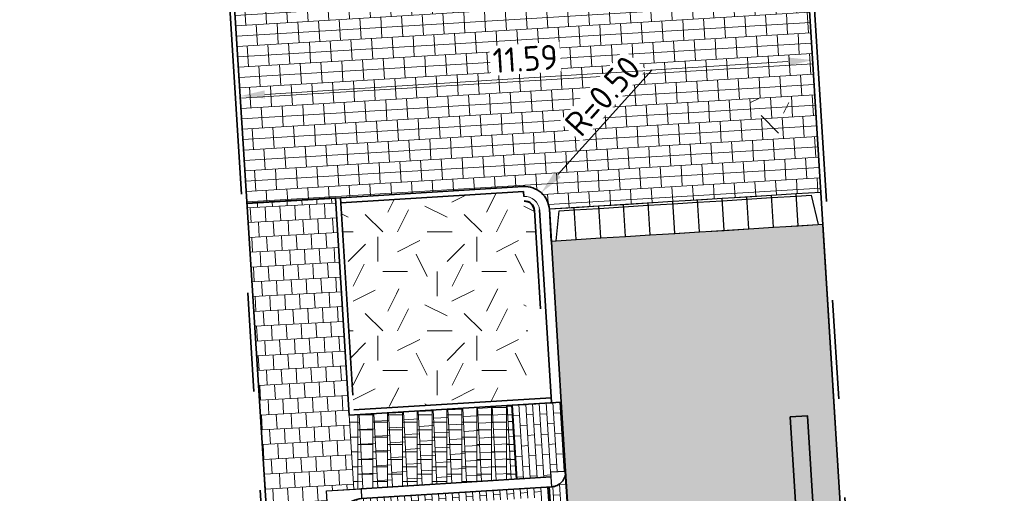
# Model space of a CAD drawing. Header units: metres. Extents: x 162305 to 163132, y 502542 to 502928.
# Tile 23 of 222: x 162518 to 162538, y 502625 to 502634. Entities that reach past the tile are written whole.
import ezdxf

# ---------------------------------------------------------------- set-up
doc = ezdxf.new("R2010")
doc.units = ezdxf.units.M
for name, pattern in [('VH-OPSLUITBAND-SO', [10, 4, -2, 2, -2]), ('VH-TROTTOIRBAND-SO', [15, 5, -2, 2, -2, 2, -2]), ('ZZ-HIDDEN-SO', [4, 2, -2])]:
    doc.linetypes.add(name, pattern=pattern)
for name, color, linetype, lineweight in [('N-BH-VH-KANTOPSLUITING_BETONRUG-G', 7, 'Continuous', 40), ('N-BH-VH-KANTOPSLUITING_TROTTOIRBAND_180 200-G', 6, 'Continuous', 13), ('N-BH-VH-MATERIAALGRENS-G', 7, 'Continuous', 40), ('N-WE-GR-GRAS-A-200', 62, 'Continuous', 18), ('N-WE-VH-KANTOPSLUITING_BETONRUG-G', 7, 'ZZ-HIDDEN-SO', 35), ('N-WE-VH-KANTOPSLUITING_VOORKANTBAND-G', 50, 'Continuous', 35), ('N-WE-VH-OPENVERHARDING_BETONSTRAATSTEEN-A', 92, 'Continuous', 18), ('N-WE-VH-OPENVERHARDING_STRAATBAKSTEEN-A', 92, 'Continuous', 18), ('N-WE-VH-OPENVERHARDING_TEGEL-A', 92, 'Continuous', 18), ('NW-HOEKELEMENT PARKEERPLAATS', 2, 'Continuous', 30), ('X-XX-AL-M', 7, 'Continuous', 18)]:
    doc.layers.add(name, color=color, linetype=linetype, lineweight=lineweight)
for name, color, linetype, lineweight, true_color in [('N-BH-VH-VERHARDING_TEGEL-Grijs', 253, 'Continuous', 13, 0x828282), ('N-WE-VH-GOOT_BSS-G', 5, 'Continuous', 35, 0x0000ff), ('N-WE-VH-GOOT_STRAATBAKSTEEN-G', 5, 'Continuous', 35, 0x0000ff), ('N-WE-VH-KANTOPSLUITING_ELEMENT_INRIT-S', 40, 'Continuous', 25, 0xffbf00), ('N-WE-VH-KANTOPSLUITING_OPSLUITBAND_100X200-G', 150, 'VH-OPSLUITBAND-SO', 35, 0x007fff), ('N-WE-VH-KANTOPSLUITING_TROTTOIRBAND_180X200-G', 6, 'VH-TROTTOIRBAND-SO', 35, 0xff00ff), ('N-WE-VH-VERHARDING_BETONSTRAATSTEEN_DF_HALFSTEENS_EDELGRIJS-A', 254, 'Continuous', 13, 0xbebebe), ('N-WE-VH-VERHARDING_TEGEL_300x300x60_GRIJS-A', 253, 'Continuous', 13, 0x828282), ('N01-WE-VH-OPENVERHARDING_BETONSTRAATSTEEN-A', 32, 'Continuous', 18, 0xbd5e00)]:
    doc.layers.add(name, color=color, linetype=linetype, lineweight=lineweight, true_color=true_color)
doc.layers.add('X-XX-AL-HULPLIJN 01-G', color=1, linetype='Continuous', lineweight=18, true_color=0xff0000, plot=False)
doc.styles.add('NLCS-ISO-M200-T25', font='NLCS-ISO.ttf', dxfattribs={"height": 0.5})
doc.dimstyles.new('NLCS-M200-T25-PIJL_L2_H2', dxfattribs={"dimscale": 0.2, "dimtxt": 2.5, "dimasz": 2.5, "dimexe": 2, "dimexo": 2, "dimgap": 0.7, "dimtad": 1, "dimzin": 0, "dimdsep": 46, "dimtxsty": 'NLCS-ISO-M200-T25', "dimcen": 0, "dimdle": 2, "dimclrd": 256, "dimclre": 256, "dimclrt": 256, "dimazin": 0, "dimtfac": 1, "dimtdec": 3, "dimtofl": 0, "dimtmove": 0, "dimatfit": 3, "dimfxl": 2, "dimfxlon": 1, "dimtfillclr": 256, "dimtolj": 1, "dimtzin": 0, "dimlwd": -1, "dimlwe": -1, "dimarcsym": 0})
pattern_1 = [(0, (0, 0), (2, 2), [0.5, -1.5]), (0, (1.1, 1.2), (2, 2), [0.5, -1.5]), (90, (0.2, 0.7), (-2, 2), [0.5, -1.5]), (90, (1, 1.4), (-2, 2), [0.5, -1.5]), (45, (0.4, 1.4), (0, 2), [0.5, -2.328427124]), (135, (1.1, 0), (-2, 0), [0.5, -2.328427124]), (26.5650512, (0.5, 0.6), (2, 8e-10), [0.5, -3.972135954]), (26.5650512, (1.4, 1.6), (2, 8e-10), [0.5, -3.972135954]), (63.43494882, (1.4, 0), (1e-10, 2), [0.5, -3.972135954]), (63.43494882, (0.5, 0.9), (1e-10, 2), [0.5, -3.972135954]), (63.43494882, (1.2, 0.4), (1e-10, 2), [0.5, -3.972135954]), (116.5650512, (0, 1.1), (-8e-10, 2), [0.5, -3.972135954]), (153.43494882, (0.4, 0.3), (-2, 1e-10), [0.5, -3.972135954])]

# ---------------------------------------------------------------- blocks, each defined once
blk = doc.blocks.new('*D463')
at = {"layer": 'Defpoints', "color": 0, "transparency": 16777216}
for p in [(162528.305, 502630.793), (162527.971, 502630.422)]:
    blk.add_point(p, dxfattribs=at)
at = {"layer": 'X-XX-AL-M', "transparency": 16777216}
blk.add_line((162530.551, 502633.283), (162528.64, 502631.165), dxfattribs=at)
blk.add_solid([(162528.578, 502631.221), (162528.702, 502631.109), (162528.305, 502630.793)], dxfattribs=at)
at = {"layer": 'X-XX-AL-M', "transparency": 16777216, "insert": (162529.548, 502632.754), "char_height": 0.5, "attachment_point": 5, "rotation": 47.9577, "style": 'NLCS-ISO-M200-T25', "bg_fill": 3, "box_fill_scale": 1.1, "bg_fill_color": 256, "bg_fill_true_color": 13158600, "bg_fill_transparency": 0}
blk.add_mtext('\\A1;R=0.50', dxfattribs=at)
blk = doc.blocks.new('*D114')
at = {"layer": 'Defpoints', "color": 0, "transparency": 16777216}
for p in [(162533.779, 502633.687), (162522.195, 502633.151), (162522.22, 502632.751)]:
    blk.add_point(p, dxfattribs=at)
at = {"layer": 'X-XX-AL-M', "transparency": 16777216}
for p, q in [((162533.293, 502633.448), (162522.719, 502632.782)), ((162533.792, 502633.479), (162533.818, 502633.08)), ((162522.22, 502632.751), (162522.246, 502632.351))]:
    blk.add_line(p, q, dxfattribs=at)
for points in [[(162533.288, 502633.531), (162533.299, 502633.365), (162533.792, 502633.479)], [(162522.714, 502632.865), (162522.725, 502632.699), (162522.22, 502632.751)]]:
    blk.add_solid(points, dxfattribs=at)
at = {"layer": 'X-XX-AL-M', "transparency": 16777216, "insert": (162527.982, 502633.504), "char_height": 0.5, "attachment_point": 5, "rotation": 3.6029, "style": 'NLCS-ISO-M200-T25', "bg_fill": 3, "box_fill_scale": 1.1, "bg_fill_color": 256, "bg_fill_true_color": 13158600, "bg_fill_transparency": 0}
blk.add_mtext('\\A1;11.59', dxfattribs=at)
blk = doc.blocks.new('N-SVH-INRITELEMENT_180 200_200X650X500_RECHTS18')
at = {"layer": 'N-WE-VH-KANTOPSLUITING_ELEMENT_INRIT-S'}
for p, q in [((0, 0), (-0.499, -0.031)), ((0, 0), (0.04, -0.649)), ((-0.499, -0.031), (-0.459, -0.68)), ((-0.262, -0.617), (-0.404, -0.025)), ((0.04, -0.649), (-0.459, -0.68)), ((0.037, -0.599), (-0.262, -0.617))]:
    blk.add_line(p, q, dxfattribs=at)
blk = doc.blocks.new('N-SVH-INRITELEMENT_180 200_200X650X500_MIDDEN199')
at = {"layer": 'N-WE-VH-KANTOPSLUITING_ELEMENT_INRIT-S'}
for p, q in [((0, 0), (-0.499, -0.031)), ((0, 0), (0.04, -0.649)), ((-0.499, -0.031), (-0.459, -0.68)), ((0.037, -0.599), (-0.462, -0.63)), ((0.04, -0.649), (-0.459, -0.68))]:
    blk.add_line(p, q, dxfattribs=at)
blk = doc.blocks.new('N-SVH-INRITELEMENT_180 200_200X650X500_LINKS18')
at = {"layer": 'N-WE-VH-KANTOPSLUITING_ELEMENT_INRIT-S'}
for p, q in [((0, 0), (-0.499, -0.031)), ((0, 0), (0.04, -0.649)), ((-0.499, -0.031), (-0.459, -0.68)), ((-0.095, -0.006), (-0.162, -0.611)), ((-0.162, -0.611), (-0.462, -0.63)), ((0.04, -0.649), (-0.459, -0.68))]:
    blk.add_line(p, q, dxfattribs=at)

msp = doc.modelspace()

# ---------------------------------------------------------------- hatches: boundary and pattern name
at = {"layer": 'N-WE-GR-GRAS-A-200'}
h = msp.add_hatch(dxfattribs=at)
h.set_pattern_fill('AGR-GRAS_02-SO', color=256, scale=0.2, style=0, pattern_type=2)
h.set_pattern_definition(pattern_1)
h.paths.add_polyline_path([(162421.517, 502819.726), (162435.034, 502820.576), (162435.169, 502820.432), (162435.343, 502820.275), (162435.553, 502820.121), (162435.897, 502819.944), (162436.228, 502819.841), (162436.649, 502819.789), (162442.014, 502820.095), (162442.181, 502820.21), (162442.325, 502817.953), (162445.008, 502818.123), (162446.244, 502817.251), (162443.192, 502817.061), (162443.511, 502811.925), (162442.505, 502811.858), (162442.17, 502817.226), (162424.634, 502816.13), (162424.643, 502815.982), (162424.967, 502810.771), (162422.081, 502810.59)])
edge = h.paths.add_edge_path(flags=16)
edge.add_ellipse((162362.043, 502852.57), major_axis=(-0.0024, 0.0374), ratio=0.999228, start_angle=0, end_angle=360, ccw=False)
edge = h.paths.add_edge_path(flags=16)
edge.add_ellipse((162362.585, 502843.074), major_axis=(-0.0024, 0.0374), ratio=0.999228, start_angle=0, end_angle=360, ccw=False)
edge = h.paths.add_edge_path(flags=16)
edge.add_ellipse((162361.375, 502862.47), major_axis=(-0.0024, 0.0374), ratio=0.999228, start_angle=0, end_angle=360, ccw=False)
h.paths.add_polyline_path([(162362.219, 502859.55), (162362.319, 502859.557), (162363.515, 502840.078), (162363.415, 502840.072), (162363.443, 502839.623), (162363.543, 502839.629), (162363.629, 502838.217), (162362.822, 502838.159), (162362.786, 502838.484), (162362.788, 502838.484), (162362.758, 502838.774), (162362.163, 502845.491), (162360.898, 502866.676), (162361.878, 502866.739), (162362.291, 502860.006), (162362.191, 502860)])
h.paths.add_polyline_path([(162370.36, 502859.13), (162370.182, 502861.923), (162370.463, 502861.92), (162370.486, 502861.402), (162370.779, 502861.415), (162370.814, 502860.896), (162371.337, 502860.935), (162371.387, 502859.961), (162371.777, 502859.979), (162371.78, 502859.223)])
edge = h.paths.add_edge_path(flags=16)
edge.add_ellipse((162389.544, 502924.307), major_axis=(-0.0024, 0.0375), ratio=0.999228, start_angle=0, end_angle=360, ccw=False)
edge = h.paths.add_edge_path(flags=16)
edge.add_ellipse((162379.964, 502923.711), major_axis=(-0.0024, 0.0375), ratio=0.999228, start_angle=0, end_angle=360, ccw=False)
h.paths.add_polyline_path([(162371.042, 502923.041), (162371.029, 502923.547), (162371.022, 502923.655), (162398.112, 502925.305), (162398.145, 502924.764)])
edge = h.paths.add_edge_path(flags=16)
edge.add_ellipse((162472.361, 502871.473), major_axis=(-0.0024, 0.0375), ratio=0.999228, start_angle=0, end_angle=360, ccw=False)
edge = h.paths.add_edge_path(flags=16)
edge.add_ellipse((162472.286, 502872.403), major_axis=(-0.0024, 0.0375), ratio=0.999228, start_angle=0, end_angle=360, ccw=False)
edge = h.paths.add_edge_path(flags=16)
edge.add_ellipse((162481.311, 502872.974), major_axis=(-0.0024, 0.0375), ratio=0.999228, start_angle=0, end_angle=360, ccw=False)
edge = h.paths.add_edge_path(flags=16)
edge.add_ellipse((162481.4, 502872.078), major_axis=(-0.0024, 0.0375), ratio=0.999228, start_angle=0, end_angle=360, ccw=False)
edge = h.paths.add_edge_path(flags=16)
edge.add_ellipse((162491.481, 502873.637), major_axis=(-0.0024, 0.0375), ratio=0.999228, start_angle=0, end_angle=360, ccw=False)
edge = h.paths.add_edge_path()
edge.add_line((162491.614, 502871.718), (162490.496, 502871.657))
edge.add_line((162490.496, 502871.657), (162490.491, 502871.77))
edge.add_line((162490.491, 502871.77), (162478.157, 502870.992))
edge.add_line((162478.157, 502870.992), (162470.974, 502870.605))
edge.add_line((162470.974, 502870.605), (162470.856, 502872.5))
edge.add_line((162470.856, 502872.5), (162485.627, 502873.415))
edge.add_line((162485.627, 502873.415), (162493.227, 502873.874))
edge.add_line((162493.227, 502873.874), (162492.846, 502880.392))
edge.add_line((162492.846, 502880.392), (162493.987, 502880.465))
edge.add_line((162493.987, 502880.465), (162494.519, 502871.874))
edge.add_line((162494.519, 502871.874), (162491.646, 502871.719))
edge.add_ellipse((162491.628, 502871.752), major_axis=(-0.0024, 0.0375), ratio=0.999228, start_angle=204.2611, end_angle=514.6215)
h.paths.add_polyline_path([(162503.076, 502855.443), (162503.175, 502855.449), (162503.182, 502855.349), (162507.723, 502855.63), (162508.325, 502845.898), (162508.826, 502845.929), (162509.922, 502845.996), (162508.48, 502869.305), (162502.561, 502868.939), (162502.362, 502868.295), (162502.373, 502866.891)])
h.paths.add_polyline_path([(162538.734, 502870.453), (162538.737, 502870.459), (162538.743, 502870.478), (162538.747, 502870.497), (162538.75, 502870.516), (162538.751, 502870.535), (162538.75, 502870.553), (162538.747, 502870.572), (162538.743, 502870.591), (162538.737, 502870.611), (162538.729, 502870.629), (162538.722, 502870.641), (162538.703, 502870.938), (162537.951, 502870.89), (162537.968, 502870.619), (162537.965, 502870.611), (162537.958, 502870.591), (162537.954, 502870.572), (162537.952, 502870.553), (162537.951, 502870.535), (162537.952, 502870.516), (162537.954, 502870.497), (162537.958, 502870.478), (162537.965, 502870.459), (162537.973, 502870.44), (162537.98, 502870.426), (162537.999, 502870.138), (162538.751, 502870.186)], flags=16)
edge = h.paths.add_edge_path(flags=16)
edge.add_ellipse((162531.906, 502869.982), major_axis=(-0.25, 0), ratio=1, start_angle=-146.5113, end_angle=206.759, ccw=False)
edge.add_line((162532.115, 502870.12), (162532.13, 502870.095))
edge = h.paths.add_edge_path(flags=16)
edge.add_ellipse((162511.919, 502869.277), major_axis=(-0.0024, 0.0375), ratio=0.999228, start_angle=0, end_angle=360, ccw=False)
edge = h.paths.add_edge_path(flags=16)
edge.add_ellipse((162522.497, 502868.462), major_axis=(-0.0024, 0.0375), ratio=0.999228, start_angle=0, end_angle=360, ccw=False)
edge = h.paths.add_edge_path(flags=16)
edge.add_ellipse((162522.447, 502869.89), major_axis=(-0.0024, 0.0375), ratio=0.999228, start_angle=0, end_angle=360, ccw=False)
edge = h.paths.add_edge_path(flags=16)
edge.add_ellipse((162532.379, 502869.057), major_axis=(-0.0024, 0.0375), ratio=0.999228, start_angle=0, end_angle=360, ccw=False)
edge = h.paths.add_edge_path()
edge.add_line((162511.902, 502867.747), (162510.21, 502867.645))
edge.add_line((162510.21, 502867.645), (162510.109, 502869.306))
edge.add_line((162510.109, 502869.306), (162538.74, 502871.078))
edge.add_line((162538.74, 502871.078), (162538.844, 502869.377))
edge.add_line((162538.844, 502869.377), (162511.943, 502867.75))
edge.add_ellipse((162511.92, 502867.78), major_axis=(-0.0024, 0.0375), ratio=0.999228, start_angle=212.8954, end_angle=506.7392)
edge = h.paths.add_edge_path(flags=16)
edge.add_ellipse((162554.017, 502704.407), major_axis=(-0.25, 0), ratio=1, start_angle=-19.7806, end_angle=333.4897, ccw=False)
edge.add_line((162553.781, 502704.492), (162553.793, 502704.519))
edge = h.paths.add_edge_path()
edge.add_ellipse((162551.443, 502714.761), major_axis=(-0.579, 0), ratio=1, start_angle=88.3276, end_angle=98.4248)
edge.add_line((162551.528, 502714.188), (162556.303, 502714.513))
edge.add_line((162556.303, 502714.513), (162556.577, 502710.125))
edge.add_line((162556.577, 502710.125), (162556.776, 502710.137))
edge.add_line((162556.776, 502710.137), (162556.846, 502709.236))
edge.add_line((162556.846, 502709.236), (162552.732, 502708.974))
edge.add_line((162552.732, 502708.974), (162552.986, 502704.982))
edge.add_line((162552.986, 502704.982), (162557.154, 502705.248))
edge.add_line((162557.154, 502705.248), (162557.171, 502705.029))
edge.add_line((162557.171, 502705.029), (162577.095, 502706.273))
edge.add_line((162577.095, 502706.273), (162577.219, 502706.826))
edge.add_line((162577.219, 502706.826), (162577.305, 502705.378))
edge.add_line((162577.305, 502705.378), (162549.792, 502703.693))
edge.add_line((162549.792, 502703.693), (162549.16, 502713.814))
edge.add_line((162549.16, 502713.814), (162549.362, 502713.826))
edge.add_line((162549.362, 502713.826), (162549.356, 502713.926))
edge.add_line((162549.356, 502713.926), (162550.264, 502713.982))
edge.add_ellipse((162550.22, 502714.681), major_axis=(-0.7, 0), ratio=1, start_angle=93.5531, end_angle=128.9932)
edge.add_line((162550.661, 502714.137), (162551.426, 502714.182))
edge = h.paths.add_edge_path(flags=16)
edge.add_ellipse((162508.182, 502708.963), major_axis=(-0.0024, 0.0375), ratio=0.999228, start_angle=0, end_angle=360, ccw=False)
edge = h.paths.add_edge_path(flags=16)
edge.add_ellipse((162498.418, 502708.139), major_axis=(-0.0024, 0.0375), ratio=0.999228, start_angle=0, end_angle=360, ccw=False)
edge = h.paths.add_edge_path(flags=16)
edge.add_ellipse((162487.929, 502707.676), major_axis=(-0.0024, 0.0375), ratio=0.999228, start_angle=0, end_angle=360, ccw=False)
edge = h.paths.add_edge_path(flags=16)
edge.add_ellipse((162478.214, 502707.105), major_axis=(-0.0024, 0.0375), ratio=0.999228, start_angle=0, end_angle=360, ccw=False)
h.paths.add_polyline_path([(162476.685, 502707.087), (162505.879, 502708.912), (162539.79, 502710.978), (162539.851, 502709.987), (162476.746, 502706.099)])
edge = h.paths.add_edge_path(flags=16)
edge.add_ellipse((162395.834, 502721.362), major_axis=(-0.0024, 0.0374), ratio=0.999228, start_angle=0, end_angle=360, ccw=False)
edge = h.paths.add_edge_path(flags=16)
edge.add_ellipse((162396.47, 502711.185), major_axis=(-0.0024, 0.0374), ratio=0.999228, start_angle=0, end_angle=360, ccw=False)
edge = h.paths.add_edge_path()
edge.add_line((162395.383, 502731.715), (162396.765, 502708.907))
edge.add_line((162396.765, 502708.907), (162397.036, 502704.3))
edge.add_line((162397.036, 502704.3), (162396.295, 502704.256))
edge.add_line((162396.295, 502704.256), (162395.798, 502704.697))
edge.add_line((162395.798, 502704.697), (162394.018, 502733.935))
edge.add_line((162394.018, 502733.935), (162394.9, 502734.934))
edge.add_line((162394.9, 502734.934), (162395.187, 502734.952))
edge.add_line((162395.187, 502734.952), (162395.379, 502731.782))
edge.add_ellipse((162395.364, 502731.747), major_axis=(-0.0024, 0.0374), ratio=0.999228, start_angle=333.5251, end_angle=566.1217)
edge = h.paths.add_edge_path(flags=16)
edge.add_ellipse((162599.331, 502707.364), major_axis=(-0.0024, 0.0375), ratio=0.999228, start_angle=0, end_angle=360, ccw=False)
edge = h.paths.add_edge_path(flags=16)
edge.add_ellipse((162589.565, 502706.823), major_axis=(-0.0024, 0.0375), ratio=0.999228, start_angle=0, end_angle=360, ccw=False)
edge = h.paths.add_edge_path()
edge.add_ellipse((162583.961, 502706.24), major_axis=(-0.25, 0), ratio=1, start_angle=93.4892, end_angle=273.4892)
edge.add_line((162583.945, 502706.489), (162583.943, 502706.535))
edge.add_line((162583.943, 502706.535), (162608.977, 502708.062))
edge.add_line((162608.977, 502708.062), (162609.022, 502707.322))
edge.add_line((162609.022, 502707.322), (162583.988, 502705.788))
edge.add_line((162583.988, 502705.788), (162583.976, 502705.99))
edge = h.paths.add_edge_path(flags=16)
edge.add_ellipse((162616.144, 502666.519), major_axis=(-0.0024, 0.0374), ratio=0.999228, start_angle=0, end_angle=360, ccw=False)
edge = h.paths.add_edge_path(flags=16)
edge.add_ellipse((162615.418, 502676.401), major_axis=(-0.0024, 0.0374), ratio=0.999228, start_angle=0, end_angle=360, ccw=False)
edge = h.paths.add_edge_path()
edge.add_ellipse((162615.429, 502664.807), major_axis=(-0.25, 0), ratio=1, start_angle=33.4892, end_angle=333.4892)
edge.add_line((162615.205, 502664.919), (162615.153, 502664.945))
edge.add_line((162615.153, 502664.945), (162613.958, 502684.042))
edge.add_line((162613.958, 502684.042), (162615.141, 502684.116))
edge.add_line((162615.141, 502684.116), (162615.159, 502683.799))
edge.add_line((162615.159, 502683.799), (162616.307, 502665.548))
edge.add_line((162616.307, 502665.548), (162616.303, 502665.534))
edge.add_line((162616.303, 502665.534), (162616.301, 502665.515))
edge.add_line((162616.301, 502665.515), (162616.3, 502665.496))
edge.add_line((162616.3, 502665.496), (162616.301, 502665.477))
edge.add_line((162616.301, 502665.477), (162616.303, 502665.458))
edge.add_line((162616.303, 502665.458), (162616.308, 502665.439))
edge.add_line((162616.308, 502665.439), (162616.314, 502665.42))
edge.add_line((162616.314, 502665.42), (162616.315, 502665.418))
edge.add_line((162616.315, 502665.418), (162616.722, 502658.942))
edge.add_line((162616.722, 502658.942), (162615.533, 502658.854))
edge.add_line((162615.533, 502658.854), (162615.172, 502664.637))
edge.add_line((162615.172, 502664.637), (162615.22, 502664.669))
h.paths.add_polyline_path([(162613.807, 502655.383), (162613.598, 502658.712), (162613.638, 502658.715), (162613.934, 502653.992), (162582.144, 502652.018), (162582.063, 502653.317)])
h.paths.add_polyline_path([(162630.424, 502647.556), (162630.699, 502642.626), (162628.4, 502642.494), (162627.777, 502642.458), (162627.786, 502642.278), (162603.433, 502640.765), (162603.114, 502645.897), (162602.077, 502645.841), (162602.105, 502645.392), (162602.141, 502645.394), (162602.467, 502640.049), (162633.855, 502641.963), (162634.145, 502641.982), (162633.881, 502644.367), (162633.717, 502645), (162633.378, 502645.727), (162632.876, 502646.364), (162632.286, 502646.854), (162631.624, 502647.211)])
edge = h.paths.add_edge_path(flags=16)
edge.add_ellipse((162567.845, 502652.2), major_axis=(-0.0024, 0.0375), ratio=0.999228, start_angle=0, end_angle=360, ccw=False)
edge = h.paths.add_edge_path()
edge.add_line((162548.046, 502650.768), (162548.03, 502651.015))
edge.add_line((162548.03, 502651.015), (162549.486, 502651.109))
edge.add_line((162549.486, 502651.109), (162549.486, 502650.517))
edge.add_line((162549.486, 502650.517), (162550.286, 502650.517))
edge.add_line((162550.286, 502650.517), (162550.286, 502651.16))
edge.add_line((162550.286, 502651.16), (162558.56, 502651.693))
edge.add_ellipse((162558.587, 502651.719), major_axis=(-0.0024, 0.0375), ratio=0.999228, start_angle=129.7834, end_angle=230.2968)
edge.add_line((162558.617, 502651.697), (162573.877, 502652.68))
edge.add_line((162573.877, 502652.68), (162573.944, 502651.609))
edge.add_line((162573.944, 502651.609), (162548.093, 502650.004))
edge.add_line((162548.093, 502650.004), (162548.05, 502650.705))
edge.add_ellipse((162548.028, 502650.735), major_axis=(-0.0024, 0.0375), ratio=0.999228, start_angle=211.6727, end_angle=328.1784)
edge = h.paths.add_edge_path(flags=16)
edge.add_ellipse((162430.665, 502659.865), major_axis=(-0.0024, 0.0375), ratio=0.999228, start_angle=0, end_angle=360, ccw=False)
edge = h.paths.add_edge_path(flags=16)
edge.add_ellipse((162420.419, 502659.642), major_axis=(-0.0024, 0.0375), ratio=0.999228, start_angle=0, end_angle=360, ccw=False)
edge = h.paths.add_edge_path(flags=16)
edge.add_ellipse((162411.256, 502659.155), major_axis=(-0.0024, 0.0375), ratio=0.999228, start_angle=0, end_angle=360, ccw=False)
h.paths.add_polyline_path([(162435.507, 502661.043), (162435.323, 502659.857), (162409.633, 502658.262), (162409.562, 502659.421), (162417.311, 502659.909), (162417.311, 502659.564), (162418.111, 502659.564), (162418.111, 502659.962)])
edge = h.paths.add_edge_path()
edge.add_arc((162406.536, 502665.135), 0.25, 314.1361, 386.759)
edge.add_line((162406.759, 502665.248), (162406.744, 502665.273))
edge.add_arc((162406.536, 502665.135), 0.25, 33.4892, 53.1521)
edge.add_line((162406.686, 502665.335), (162405.617, 502682.119))
edge.add_line((162405.617, 502682.119), (162404.587, 502699.361))
edge.add_line((162404.587, 502699.361), (162405.114, 502699.394))
edge.add_line((162405.114, 502699.394), (162407.566, 502659.298))
edge.add_line((162407.566, 502659.298), (162407.073, 502659.267))
edge.add_line((162407.073, 502659.267), (162407.068, 502659.343))
edge.add_line((162407.068, 502659.343), (162407.062, 502659.43))
edge.add_line((162407.062, 502659.43), (162406.71, 502664.956))
h.paths.add_polyline_path([(162384.175, 502626.989), (162385.046, 502626.592), (162372.825, 502599.014), (162371.335, 502595.495), (162370.722, 502593.495), (162370.394, 502591.743), (162370.27, 502590.819), (162370.22, 502589.04), (162370.38, 502587.03), (162370.565, 502585.909), (162371.415, 502583.295), (162372.193, 502581.707), (162370.908, 502584.33), (162369.966, 502586.806), (162369.747, 502588.04), (162369.616, 502589.543), (162369.609, 502591.028), (162369.765, 502592.585), (162370.157, 502594.429), (162370.745, 502596.215), (162373.739, 502603.155), (162382.073, 502622.389), (162383.982, 502627.016)])
h.paths.add_polyline_path([(162633.546, 502600.513), (162633.828, 502595.971), (162634.923, 502596.039), (162635.361, 502596.088), (162635.807, 502596.254), (162636.127, 502596.481), (162636.395, 502596.782), (162636.609, 502597.185), (162636.68, 502597.521), (162636.692, 502597.852), (162636.458, 502601.632), (162636.458, 502601.69), (162604.902, 502599.753), (162604.852, 502599.75), (162605.149, 502595.651), (162605.325, 502595.091), (162605.529, 502594.771), (162606.031, 502594.327), (162606.489, 502594.101), (162606.98, 502594.014), (162607.398, 502594.03), (162607.379, 502594.329), (162607.479, 502594.335), (162607.197, 502598.877)])
h = msp.add_hatch(dxfattribs=at)
h.set_pattern_fill('AGR-GRAS_02-SO', color=256, scale=0.2, style=0, pattern_type=2)
h.set_pattern_definition(pattern_1)
h.paths.add_polyline_path([(162533.355, 502631.952), (162532.567, 502631.902), (162532.517, 502632.69), (162533.305, 502632.74)], flags=0)
h = msp.add_hatch(dxfattribs=at)
h.set_pattern_fill('AGR-GRAS_02-SO', color=256, scale=0.2, style=0, pattern_type=2)
h.set_pattern_definition(pattern_1)
h.paths.add_polyline_path([(162527.958, 502630.622, -0.402564), (162528.17, 502630.442), (162528.213, 502629.738), (162527.93, 502629.72), (162527.962, 502629.181), (162527.927, 502629.12), (162527.965, 502629.133), (162527.979, 502628.911), (162524.373, 502628.69), (162524.255, 502630.591), (162527.946, 502630.821), (162527.952, 502630.721)])
h = msp.add_hatch(dxfattribs=at)
h.set_pattern_fill('AGR-GRAS_02-SO', color=256, scale=0.2, style=0, pattern_type=2)
h.set_pattern_definition(pattern_1)
h.paths.add_polyline_path([(162528.086, 502627.142), (162524.483, 502626.922), (162524.373, 502628.69), (162527.979, 502628.911)])
edge = h.paths.add_edge_path(flags=16)
edge.add_ellipse((162525.36, 502628.551), major_axis=(-0.0024, 0.0374), ratio=0.999228, start_angle=0, end_angle=360)
h = msp.add_hatch(dxfattribs=at)
h.set_pattern_fill('AGR-GRAS_02-SO', color=256, scale=0.2, style=0, pattern_type=2)
h.set_pattern_definition(pattern_1)
h.paths.add_polyline_path([(162524.514, 502626.423), (162524.483, 502626.922), (162528.086, 502627.142), (162528.116, 502626.643)], flags=0)
at = {"layer": 'N-WE-VH-OPENVERHARDING_BETONSTRAATSTEEN-A', "true_color": 0x333333}
h = msp.add_hatch(dxfattribs=at)
h.set_pattern_fill('AVH-BSS_KEIFORMAAT_DUBBEL', color=250, scale=2, angle=3.44, pattern_type=2)
h.set_pattern_definition([(3.44, (0, 0), (-0.01260068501, 0.20962161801), []), (93.44, (0, 0), (-0.23482298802, 0.406642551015), [0.42, -0.42])])
edge = h.paths.add_edge_path()
edge.add_line((162521.712, 502640.831), (162521.975, 502636.653))
edge.add_line((162521.975, 502636.653), (162520.976, 502636.591))
edge.add_line((162520.976, 502636.591), (162521.089, 502634.804))
edge.add_line((162521.089, 502634.804), (162522.087, 502634.866))
edge.add_line((162522.087, 502634.866), (162522.357, 502630.575))
edge.add_line((162522.357, 502630.575), (162527.94, 502630.921))
edge.add_arc((162527.971, 502630.422), 0.5, 5.0074, 93.546, ccw=False)
edge.add_line((162528.469, 502630.466), (162533.958, 502630.806))
edge.add_line((162533.958, 502630.806), (162533.318, 502641.121))
edge.add_line((162533.318, 502641.121), (162527.928, 502640.786))
edge.add_line((162527.928, 502640.786), (162527.9, 502641.235))
edge.add_line((162527.9, 502641.235), (162521.712, 502640.831))
edge = h.paths.add_edge_path(flags=16)
edge.add_line((162523.645, 502638.769), (162523.815, 502636.075))
edge.add_line((162523.815, 502636.075), (162527.605, 502636.31))
edge.add_arc((162527.574, 502636.809), 0.5, 273.5491, 360.8346)
edge.add_line((162528.074, 502636.816), (162527.968, 502638.536))
edge.add_arc((162527.469, 502638.505), 0.5, 3.5531, 93.5491)
edge.add_line((162527.438, 502639.004), (162523.645, 502638.769))
h = msp.add_hatch(dxfattribs=at)
h.set_pattern_fill('AVH-BSS_DIKFORMAAT_HALFST', color=250, scale=2, angle=3.5531, pattern_type=2)
h.set_pattern_definition([(3.55309047, (0, 0), (0.40037571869, 0.232259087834), [0.138, -0.138]), (93.55309047, (0, 0), (-0.137734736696, -0.008552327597), [])])
h.paths.add_polyline_path([(162528.798, 502625.163), (162528.499, 502625.145), (162528.505, 502625.045), (162527.806, 502625.001), (162527.713, 502626.499), (162528.711, 502626.561)])
h = msp.add_hatch(dxfattribs=at)
h.set_pattern_fill('AVH-BSS_DIKFORMAAT_HALFST', color=250, scale=2, angle=3.5548, pattern_type=2)
h.set_pattern_definition([(3.554807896, (0, 0), (0.400368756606, 0.23227108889), [0.138, -0.138]), (93.554807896, (0, 0), (-0.13773448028, -0.008556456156), [])])
h.paths.add_polyline_path([(162528.932, 502617.357), (162528.982, 502617.36, -0.414214), (162529.3, 502617.079), (162528.798, 502625.163, -0.414214), (162528.517, 502624.845), (162528.467, 502624.842)])
h = msp.add_hatch(dxfattribs=at)
h.set_pattern_fill('AVH-BSS_DIKFORMAAT_HALFST', color=250, scale=2, angle=184, pattern_type=2)
h.set_pattern_definition([(184, (0, 0), (-0.39855192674, -0.23537493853), [0.138, -0.138]), (274, (0, 0), (0.137663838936, 0.009626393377), [])])
h.paths.add_polyline_path([(162528.467, 502624.842), (162524.675, 502624.607, 0.414214), (162524.206, 502624.077), (162524.609, 502617.589, 0.414214), (162525.139, 502617.121), (162528.932, 502617.357)])
h.paths.add_polyline_path([(162528.28, 502624.63), (162528.41, 502622.534), (162524.518, 502622.292), (162524.388, 502624.388)], flags=16)
at = {"layer": 'N-WE-VH-OPENVERHARDING_STRAATBAKSTEEN-A', "true_color": 0x333333}
h = msp.add_hatch(dxfattribs=at)
h.set_pattern_fill('AVH-SBS_DIKFORMAAT_HALFST', color=250, angle=93.5256, pattern_type=2)
h.set_pattern_definition([(93.525599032, (0, 0), (-0.049905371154, -0.0030747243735), []), (183.52559903, (-0.0123, 0.19962), (0.012298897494, -0.19962148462), [0.05, -0.05]), (183.52559903, (-0.05605, 0.09674), (0.012298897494, -0.19962148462), [0.05, -0.05]), (93.525599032, (-0.0311, 0.09827), (-0.099810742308, -0.006149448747), [0, -0.1, 0, 0, 0]), (93.525599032, (-0.08101, 0.0952), (-0.099810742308, -0.006149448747), [0, -0.1, 0, 0, 0])])
h.paths.add_polyline_path([(162533.339, 502626.258), (162535.727, 502587.821), (162536.076, 502587.843), (162533.688, 502626.28)])
at = {"layer": 'N-WE-VH-OPENVERHARDING_TEGEL-A', "true_color": 0x333333}
h = msp.add_hatch(dxfattribs=at)
h.set_pattern_fill('AVH-TEGEL_300X300_HALFST', color=250, angle=273.0855, pattern_type=2)
h.set_pattern_definition([(273.08552769, (0, 0), (0.165930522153, -0.291491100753), [0.3, -0.3]), (3.08552769, (0, 0), (-0.01614797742, 0.29956508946), [])])
h.paths.add_polyline_path([(162522.357, 502630.575), (162524.149, 502630.685), (162524.422, 502626.294), (162524.514, 502624.797), (162523.963, 502624.763), (162524.661, 502613.536), (162523.216, 502613.446), (162523.218, 502613.406), (162523.269, 502612.6), (162518.413, 502612.298), (162518.086, 502617.563), (162522.991, 502617.868), (162523.157, 502617.878)])
h.paths.add_polyline_path([(162518.772, 502614.311), (162522.818, 502614.646), (162522.581, 502617.506), (162518.535, 502617.171)], flags=16)
h = msp.add_hatch(dxfattribs=at)
h.set_pattern_fill('AVH-TEGEL_300X300_HALFST', color=250, pattern_type=2)
h.set_pattern_definition([(0, (500, 0), (0.3, 0.15), [0.3, -0.3]), (90, (500, 0), (-0.3, 2e-17), [])])
h.paths.add_polyline_path([(162527.713, 502626.499), (162527.806, 502625.001), (162524.514, 502624.797), (162524.422, 502626.294)])
h = msp.add_hatch(dxfattribs=at)
h.set_pattern_fill('AVH-TEGEL_300X300_HALFST', color=250, angle=3.0361, pattern_type=2)
h.set_pattern_definition([(3.03605687, (0, 0), (0.29163426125, 0.165678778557), [0.3, -0.3]), (93.03605687, (0, 0), (-0.29957892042, -0.01588931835), [])])
h.paths.add_polyline_path([(162527.713, 502626.499), (162527.806, 502625.001), (162524.514, 502624.797), (162524.422, 502626.294)])
at = {"layer": 'N01-WE-VH-OPENVERHARDING_BETONSTRAATSTEEN-A'}
h = msp.add_hatch(dxfattribs=at)
h.set_pattern_fill('AVH-BSS_LINGEFORMAAT_KEPER', color=256, scale=2, angle=3.5408, pattern_type=2)
h.set_pattern_definition([(48.5408, (162379.96123, 502825.00982), (-0.01397452, 0.22584223), [0.64, -0.32]), (138.5408, (162380.06716, 502825.12972), (0.01397452, -0.22584223), [0.64, -0.32])])
h.paths.add_polyline_path([(162531.376, 502583.651), (162536.87, 502583.993), (162534.003, 502630.158), (162528.509, 502629.817), (162529.318, 502616.785), (162530.062, 502604.81)])
h.paths.add_polyline_path([(162533.339, 502626.258), (162535.727, 502587.821), (162536.076, 502587.843), (162533.688, 502626.28)], flags=16)

# ---------------------------------------------------------------- linework, layer by layer
at = {"layer": 'N-BH-VH-KANTOPSLUITING_BETONRUG-G'}
msp.add_arc((162527.971, 502630.422), 0.2, 3.5531, 93.5531, dxfattribs=at)
at = {"layer": 'N-BH-VH-KANTOPSLUITING_TROTTOIRBAND_180 200-G'}
msp.add_arc((162527.971, 502630.422), 0.3, 3.5531, 93.5531, dxfattribs=at)
at = {"layer": 'N-BH-VH-MATERIAALGRENS-G'}
for p, q in [((162524.149, 502630.685), (162522.357, 502630.575)), ((162527.713, 502626.499), (162527.806, 502625.001)), ((162528.798, 502625.163), (162528.711, 502626.561)), ((162529.3, 502617.079), (162528.798, 502625.163)), ((162528.932, 502617.357), (162528.467, 502624.842))]:
    msp.add_line(p, q, dxfattribs=at)
at = {"layer": 'N-BH-VH-VERHARDING_TEGEL-Grijs'}
msp.add_line((162524.422, 502626.294), (162524.514, 502624.797), dxfattribs=at)
at = {"layer": 'N-BH-VH-VERHARDING_TEGEL-Grijs', "flags": 128}
msp.add_lwpolyline([(162527.713, 502626.499), (162527.806, 502625.001), (162524.514, 502624.797), (162524.422, 502626.294), (162527.713, 502626.499)], dxfattribs=at)
at = {"layer": 'N-WE-VH-GOOT_BSS-G'}
msp.add_line((162528.467, 502624.842), (162528.932, 502617.357), dxfattribs=at)
at = {"layer": 'N-WE-VH-GOOT_STRAATBAKSTEEN-G', "flags": 128}
msp.add_lwpolyline([(162533.339, 502626.258), (162535.727, 502587.821), (162536.076, 502587.843), (162533.688, 502626.28)], close=True, dxfattribs=at)
at = {"layer": 'N-WE-VH-KANTOPSLUITING_BETONRUG-G'}
msp.add_line((162528.169, 502630.444), (162528.412, 502626.542), dxfattribs=at)
at = {"layer": 'N-WE-VH-KANTOPSLUITING_OPSLUITBAND_100X200-G'}
for p, q in [((162524.249, 502630.691), (162524.522, 502626.3)), ((162524.516, 502626.4), (162528.505, 502626.648))]:
    msp.add_line(p, q, dxfattribs=at)
for points in [[(162491.393, 502610.594), (162488.96, 502649.111), (162520.965, 502651.098), (162521.869, 502636.747), (162520.87, 502636.685), (162520.995, 502634.698), (162521.994, 502634.76), (162523.051, 502617.972), (162517.98, 502617.657), (162518.313, 502612.288)], [(162533.822, 502634.613), (162536.725, 502587.883), (162568.397, 502589.819), (162565.519, 502636.545), (162533.822, 502634.613)], [(162524.255, 502630.591), (162527.946, 502630.821), (162527.952, 502630.721)]]:
    msp.add_lwpolyline(points, dxfattribs=at)
at = {"layer": 'N-WE-VH-KANTOPSLUITING_TROTTOIRBAND_180X200-G'}
for p, q in [((162528.269, 502630.45), (162528.512, 502626.548)), ((162524.662, 502624.806), (162528.505, 502625.045))]:
    msp.add_line(p, q, dxfattribs=at)
at = {"layer": 'N-WE-VH-KANTOPSLUITING_VOORKANTBAND-G'}
msp.add_line((162522.087, 502634.866), (162523.157, 502617.878), dxfattribs=at)
msp.add_lwpolyline([(162536.631, 502587.777), (162568.503, 502589.725), (162565.613, 502636.651), (162533.716, 502634.707)], close=True, dxfattribs=at)
for points in [[(162528.469, 502630.466), (162528.711, 502626.561), (162524.422, 502626.294), (162524.149, 502630.685), (162527.94, 502630.921, -0.414214), (162528.47, 502630.453)], [(162528.798, 502625.163, -0.414214), (162528.517, 502624.845), (162524.675, 502624.607, 0.414214), (162524.206, 502624.077), (162524.609, 502617.589, 0.414214), (162525.139, 502617.121), (162528.982, 502617.36, -0.414214), (162529.3, 502617.079), (162529.318, 502616.785, -0.413969), (162525.577, 502612.545), (162524.725, 502612.491), (162524.478, 502616.479), (162529.119, 502616.767)]]:
    msp.add_lwpolyline(points, format="xyb", dxfattribs=at)
at = {"layer": 'N-WE-VH-VERHARDING_BETONSTRAATSTEEN_DF_HALFSTEENS_EDELGRIJS-A', "flags": 128}
msp.add_lwpolyline([(162528.798, 502625.163), (162528.499, 502625.145), (162528.505, 502625.045), (162527.806, 502625.001), (162527.713, 502626.499), (162528.711, 502626.561), (162528.798, 502625.163)], dxfattribs=at)
at = {"layer": 'N-WE-VH-VERHARDING_TEGEL_300x300x60_GRIJS-A'}
msp.add_line((162524.149, 502630.685), (162522.357, 502630.575), dxfattribs=at)
at = {"layer": 'NW-HOEKELEMENT PARKEERPLAATS', "flags": 128}
for points in [[(162528.517, 502624.845), (162528.499, 502625.145), (162528.798, 502625.163)], [(162524.206, 502624.077), (162524.007, 502624.064), (162523.963, 502624.763), (162524.662, 502624.806), (162524.675, 502624.607)]]:
    msp.add_lwpolyline(points, dxfattribs=at)
at = {"layer": 'X-XX-AL-HULPLIJN 01-G', "flags": 128}
msp.add_lwpolyline([(162521.712, 502640.831), (162521.975, 502636.653), (162520.976, 502636.591), (162521.089, 502634.804), (162522.087, 502634.866), (162522.357, 502630.575), (162527.94, 502630.921, -0.406763), (162528.469, 502630.466), (162533.958, 502630.806), (162533.318, 502641.121), (162527.928, 502640.786), (162527.9, 502641.235)], format="xyb", close=True, dxfattribs=at)
for points in [[(162522.357, 502630.575), (162524.149, 502630.685), (162524.422, 502626.294), (162524.514, 502624.797), (162523.963, 502624.763), (162524.661, 502613.536), (162523.216, 502613.446), (162523.218, 502613.406), (162523.269, 502612.6), (162518.413, 502612.298), (162518.086, 502617.563), (162522.991, 502617.868), (162523.157, 502617.878)], [(162531.376, 502583.651), (162536.87, 502583.993), (162534.003, 502630.158), (162528.509, 502629.817), (162529.318, 502616.785), (162530.062, 502604.81)]]:
    msp.add_lwpolyline(points, close=True, dxfattribs=at)

# ---------------------------------------------------------------- block references
at = {"color": 7, "linetype": 'Continuous', "lineweight": 0, "rotation": 180}
for name, p in [('N-SVH-INRITELEMENT_180 200_200X650X500_MIDDEN199', (162533, 502630.096)), ('N-SVH-INRITELEMENT_180 200_200X650X500_RECHTS18', (162533.5, 502630.127)), ('N-SVH-INRITELEMENT_180 200_200X650X500_MIDDEN199', (162530.006, 502629.91)), ('N-SVH-INRITELEMENT_180 200_200X650X500_MIDDEN199', (162530.505, 502629.941)), ('N-SVH-INRITELEMENT_180 200_200X650X500_MIDDEN199', (162531.004, 502629.972)), ('N-SVH-INRITELEMENT_180 200_200X650X500_MIDDEN199', (162531.503, 502630.003)), ('N-SVH-INRITELEMENT_180 200_200X650X500_MIDDEN199', (162532.002, 502630.034)), ('N-SVH-INRITELEMENT_180 200_200X650X500_MIDDEN199', (162532.501, 502630.065)), ('N-SVH-INRITELEMENT_180 200_200X650X500_LINKS18', (162528.509, 502629.817)), ('N-SVH-INRITELEMENT_180 200_200X650X500_MIDDEN199', (162529.008, 502629.848)), ('N-SVH-INRITELEMENT_180 200_200X650X500_MIDDEN199', (162529.507, 502629.879))]:
    msp.add_blockref(name, p, dxfattribs=at)

# ---------------------------------------------------------------- next in the draw order: dimensions: what is measured, and where the dimension line sits
at = {"layer": 'X-XX-AL-M'}
dim = msp.add_radius_dim(center=(162527.971, 502630.422), mpoint=(162528.305, 502630.793), dimstyle='NLCS-M200-T25-PIJL_L2_H2', override={"dimpost": 'R=<>', "dimtfill": 1}, dxfattribs=at)
dim.commit()
dim.dimension.update_dxf_attribs({"geometry": '*D463', "text_midpoint": (162529.838, 502632.492), "dimtype": 164})

# ---------------------------------------------------------------- next in the draw order: dimensions: what is measured, and where the dimension line sits
dim = msp.add_linear_dim(base=(162522.22, 502632.751), p1=(162533.779, 502633.687), p2=(162522.195, 502633.151), angle=3.6029, dimstyle='NLCS-M200-T25-PIJL_L2_H2', override={"dimtfill": 1}, dxfattribs=at)
dim.commit()
dim.dimension.update_dxf_attribs({"geometry": '*D114', "text_midpoint": (162527.982, 502633.504)})

doc.saveas('drawing.dxf')
